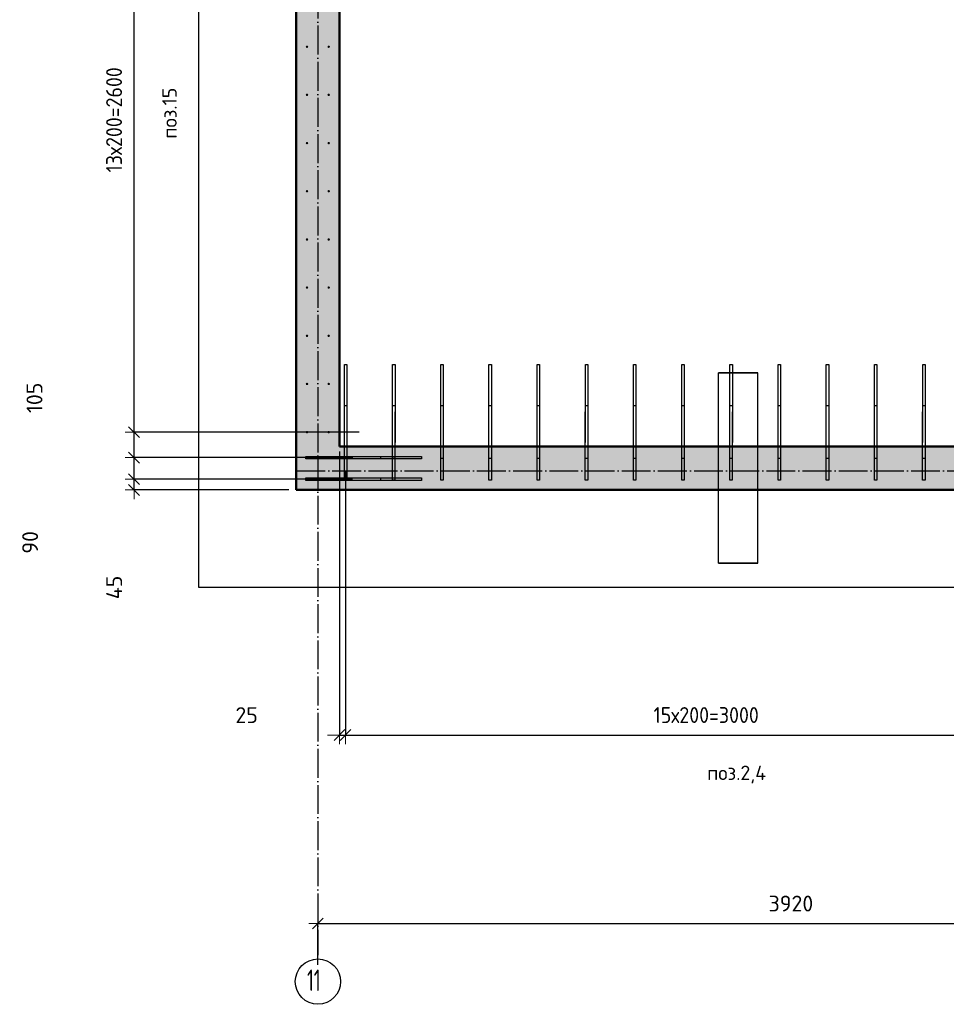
# Model space of a CAD drawing. Header units: millimetres. Extents: x 10987 to 63485, y -5166 to 39219.
# Tile 25 of 43: x 30663 to 34508, y 6185 to 10272. Entities that reach past the tile are written whole.
import ezdxf

# ---------------------------------------------------------------- set-up
doc = ezdxf.new("R2010")
doc.units = ezdxf.units.MM
doc.header["$PDMODE"] = 65
doc.linetypes.add('______11', pattern=[150, 120, -15, 0, -15])
doc.linetypes.add('______5', pattern=[330, 240, -30, 30, -30])
for name, color, linetype, lineweight in [('Standard', 7, 'Continuous', 25), ('Арм.стержн. вертикальными 1', 22, 'Continuous', 35), ('Размерная линия_ общее', 7, 'Continuous', 13)]:
    doc.layers.add(name, color=color, linetype=linetype, lineweight=lineweight)
doc.layers.add('Осевая линия_ общее', color=7, linetype='______5', lineweight=13, true_color=0xa0a0a0)
doc.styles.add('ISOCPEUR', font='ISOCPEUR')
doc.dimstyles.new('DIMSTYLE_3', dxfattribs={"dimtxt": 66, "dimasz": 75, "dimexe": 0, "dimexo": 0, "dimgap": 33, "dimtad": 2, "dimdec": 0, "dimrnd": 5, "dimzin": 12, "dimdsep": 46, "dimtxsty": 'ISOCPEUR', "dimblk1": 'ALL_ML_STRICH', "dimblk2": 'ALL_ML_STRICH', "dimsah": 1, "dimcen": 0, "dimclrd": 7, "dimclre": 256, "dimclrt": 7, "dimadec": 0, "dimazin": 0, "dimtfac": 1, "dimtdec": 0, "dimtix": 1, "dimtmove": 2, "dimatfit": 3, "dimfxl": 0, "dimtvp": 1.2, "dimtzin": 0, "dimlwd": 0, "dimlwe": -3, "dimarcsym": 0})
doc.dimstyles.new('DIMSTYLE_6', dxfattribs={"dimtxt": 66, "dimasz": 75, "dimexe": 0, "dimexo": 0, "dimgap": 33, "dimtad": 2, "dimdec": 0, "dimrnd": 5, "dimzin": 12, "dimdsep": 46, "dimtxsty": 'ISOCPEUR', "dimblk1": 'ALL_ML_STRICH', "dimblk2": 'ALL_ML_STRICH', "dimsah": 1, "dimcen": 0, "dimclrd": 7, "dimclre": 256, "dimclrt": 7, "dimadec": 0, "dimazin": 0, "dimtfac": 1, "dimtdec": 0, "dimtix": 1, "dimtmove": 2, "dimatfit": 3, "dimfxl": 0, "dimtzin": 0, "dimlwd": 0, "dimlwe": -3, "dimarcsym": 0})

# ---------------------------------------------------------------- blocks, each defined once
blk = doc.blocks.new('ALL_ML_STRICH')
at = {"color": 0, "linetype": 'ByBlock', "lineweight": -2}
for p, q in [((-1, 0), (0.5, 0)), ((-0.3, -0.3), (0.3, 0.3)), ((0, -0.5), (0, 0.5))]:
    blk.add_line(p, q, dxfattribs=at)
blk = doc.blocks.new('*D180')
at = {"layer": 'DEFPOINTS', "color": 7, "linetype": 'Continuous', "lineweight": 13, "transparency": 33554687}
for p in [(35820, 6703.5), (31900, 6520.4), (31900, 6328.5)]:
    blk.add_point(p, dxfattribs=at)
at = {"layer": 'Размерная линия_ общее', "color": 253, "linetype": 'Continuous', "lineweight": -2, "true_color": 0xa0a0a0, "transparency": 33554687}
for p, q in [((35820, 6683.5), (35820, 6520.4)), ((31900, 6348.5), (31900, 6520.4))]:
    blk.add_line(p, q, dxfattribs=at)
at = {"layer": 'Размерная линия_ общее', "color": 7, "linetype": 'Continuous', "lineweight": -2, "transparency": 33554687}
blk.add_line((31900, 6520.4), (35820, 6520.4), dxfattribs=at)
at = {"layer": 'Размерная линия_ общее', "color": 7, "linetype": 'Continuous', "lineweight": 13, "transparency": 33554687, "xscale": 75, "yscale": 75, "zscale": 75, "rotation": 180}
blk.add_blockref('ALL_ML_STRICH', (31900, 6520.4), dxfattribs=at)
at = {"layer": 'Размерная линия_ общее', "color": 7, "linetype": 'Continuous', "lineweight": 13, "transparency": 33554687, "xscale": 75, "yscale": 75, "zscale": 75}
blk.add_blockref('ALL_ML_STRICH', (35820, 6520.4), dxfattribs=at)
at = {"layer": 'Размерная линия_ общее', "color": 7, "linetype": 'Continuous', "lineweight": 13, "transparency": 33554687, "insert": (33863.3, 6603.4), "char_height": 66, "width": 264, "attachment_point": 5, "style": 'ISOCPEUR'}
blk.add_mtext('\\A1;{3920}', dxfattribs=at)
blk = doc.blocks.new('*D213')
at = {"layer": 'DEFPOINTS', "color": 7, "linetype": 'Continuous', "lineweight": 13, "transparency": 33554687}
for p in [(31990, 8500), (32015, 8416.6), (31990, 7302.8)]:
    blk.add_point(p, dxfattribs=at)
at = {"layer": 'Размерная линия_ общее', "color": 253, "linetype": 'Continuous', "lineweight": -2, "true_color": 0xa0a0a0, "transparency": 33554687}
for p, q in [((31990, 8480), (31990, 7302.8)), ((32015, 8396.6), (32015, 7302.8))]:
    blk.add_line(p, q, dxfattribs=at)
at = {"layer": 'Размерная линия_ общее', "color": 7, "linetype": 'Continuous', "lineweight": -2, "transparency": 33554687}
blk.add_line((31990, 7302.8), (32015, 7302.8), dxfattribs=at)
at = {"layer": 'Размерная линия_ общее', "color": 7, "linetype": 'Continuous', "lineweight": 13, "transparency": 33554687, "xscale": 75, "yscale": 75, "zscale": 75}
blk.add_blockref('ALL_ML_STRICH', (32015, 7302.8), dxfattribs=at)
at = {"layer": 'Размерная линия_ общее', "color": 7, "linetype": 'Continuous', "lineweight": 13, "transparency": 33554687, "xscale": 75, "yscale": 75, "zscale": 75, "rotation": 180}
blk.add_blockref('ALL_ML_STRICH', (31990, 7302.8), dxfattribs=at)
at = {"layer": 'Размерная линия_ общее', "color": 7, "linetype": 'Continuous', "lineweight": 13, "transparency": 33554687, "insert": (31604.4, 7385.5), "char_height": 66, "width": 132, "attachment_point": 5, "style": 'ISOCPEUR'}
blk.add_mtext('\\A1;{25}', dxfattribs=at)
blk = doc.blocks.new('*D214')
at = {"layer": 'DEFPOINTS', "color": 7, "linetype": 'Continuous', "lineweight": 13, "transparency": 33554687}
for p in [(35015, 8455.4), (32015, 8416.6), (32015, 7302.8)]:
    blk.add_point(p, dxfattribs=at)
at = {"layer": 'Размерная линия_ общее', "color": 253, "linetype": 'Continuous', "lineweight": -2, "true_color": 0xa0a0a0, "transparency": 33554687}
for p, q in [((35015, 8435.4), (35015, 7302.8)), ((32015, 8396.6), (32015, 7302.8))]:
    blk.add_line(p, q, dxfattribs=at)
at = {"layer": 'Размерная линия_ общее', "color": 7, "linetype": 'Continuous', "lineweight": -2, "transparency": 33554687}
blk.add_line((32015, 7302.8), (35015, 7302.8), dxfattribs=at)
at = {"layer": 'Размерная линия_ общее', "color": 7, "linetype": 'Continuous', "lineweight": 13, "transparency": 33554687, "xscale": 75, "yscale": 75, "zscale": 75, "rotation": 180}
blk.add_blockref('ALL_ML_STRICH', (32015, 7302.8), dxfattribs=at)
at = {"layer": 'Размерная линия_ общее', "color": 7, "linetype": 'Continuous', "lineweight": 13, "transparency": 33554687, "xscale": 75, "yscale": 75, "zscale": 75}
blk.add_blockref('ALL_ML_STRICH', (35015, 7302.8), dxfattribs=at)
at = {"layer": 'Размерная линия_ общее', "color": 7, "linetype": 'Continuous', "lineweight": 13, "transparency": 33554687, "insert": (33293, 7418.8), "char_height": 66, "width": 3.3, "attachment_point": 1, "line_spacing_factor": 0.60241, "style": 'ISOCPEUR'}
blk.add_mtext('\\W0.91;15х200=3000', dxfattribs=at)
blk = doc.blocks.new('*D224')
at = {"layer": 'DEFPOINTS', "color": 7, "linetype": 'Continuous', "lineweight": 13, "transparency": 33554687}
for p in [(32064.1, 8365), (31137.3, 8320), (31800, 8320)]:
    blk.add_point(p, dxfattribs=at)
at = {"layer": 'Размерная линия_ общее', "color": 253, "linetype": 'Continuous', "lineweight": -2, "true_color": 0xa0a0a0, "transparency": 33554687}
for p, q in [((32044.1, 8365), (31137.3, 8365)), ((31780, 8320), (31137.3, 8320))]:
    blk.add_line(p, q, dxfattribs=at)
at = {"layer": 'Размерная линия_ общее', "color": 7, "linetype": 'Continuous', "lineweight": -2, "transparency": 33554687}
blk.add_line((31137.3, 8320), (31137.3, 8365), dxfattribs=at)
at = {"layer": 'Размерная линия_ общее', "color": 7, "linetype": 'Continuous', "lineweight": 13, "transparency": 33554687, "xscale": 75, "yscale": 75, "zscale": 75}
for p, rotation in [((31137.3, 8365), 90), ((31137.3, 8320), 270)]:
    blk.add_blockref('ALL_ML_STRICH', p, dxfattribs=dict(at, rotation=rotation))
at = {"layer": 'Размерная линия_ общее', "color": 7, "linetype": 'Continuous', "lineweight": 13, "transparency": 33554687, "insert": (31054.6, 7915.5), "char_height": 66, "width": 132, "attachment_point": 5, "rotation": 90, "style": 'ISOCPEUR'}
blk.add_mtext('\\A1;{45}', dxfattribs=at)
blk = doc.blocks.new('*D225')
at = {"layer": 'DEFPOINTS', "color": 7, "linetype": 'Continuous', "lineweight": 13, "transparency": 33554687}
for p in [(32065.7, 8454.5), (31137.3, 8365), (32064.1, 8365)]:
    blk.add_point(p, dxfattribs=at)
at = {"layer": 'Размерная линия_ общее', "color": 253, "linetype": 'Continuous', "lineweight": -2, "true_color": 0xa0a0a0, "transparency": 33554687}
for p, q in [((32045.7, 8454.5), (31137.3, 8454.5)), ((32044.1, 8365), (31137.3, 8365))]:
    blk.add_line(p, q, dxfattribs=at)
at = {"layer": 'Размерная линия_ общее', "color": 7, "linetype": 'Continuous', "lineweight": -2, "transparency": 33554687}
blk.add_line((31137.3, 8365), (31137.3, 8454.5), dxfattribs=at)
at = {"layer": 'Размерная линия_ общее', "color": 7, "linetype": 'Continuous', "lineweight": 13, "transparency": 33554687, "xscale": 75, "yscale": 75, "zscale": 75}
for p, rotation in [((31137.3, 8454.5), 90), ((31137.3, 8365), 270)]:
    blk.add_blockref('ALL_ML_STRICH', p, dxfattribs=dict(at, rotation=rotation))
at = {"layer": 'Размерная линия_ общее', "color": 7, "linetype": 'Continuous', "lineweight": 13, "transparency": 33554687, "insert": (30705.9, 8102.6), "char_height": 66, "width": 132, "attachment_point": 5, "rotation": 90, "style": 'ISOCPEUR'}
blk.add_mtext('\\A1;{90}', dxfattribs=at)
blk = doc.blocks.new('*D226')
at = {"layer": 'DEFPOINTS', "color": 7, "linetype": 'Continuous', "lineweight": 13, "transparency": 33554687}
for p in [(32091.5, 8560), (31137.3, 8454.5), (32065.7, 8454.5)]:
    blk.add_point(p, dxfattribs=at)
at = {"layer": 'Размерная линия_ общее', "color": 253, "linetype": 'Continuous', "lineweight": -2, "true_color": 0xa0a0a0, "transparency": 33554687}
for p, q in [((32071.5, 8560), (31137.3, 8560)), ((32045.7, 8454.5), (31137.3, 8454.5))]:
    blk.add_line(p, q, dxfattribs=at)
at = {"layer": 'Размерная линия_ общее', "color": 7, "linetype": 'Continuous', "lineweight": -2, "transparency": 33554687}
blk.add_line((31137.3, 8454.5), (31137.3, 8560), dxfattribs=at)
at = {"layer": 'Размерная линия_ общее', "color": 7, "linetype": 'Continuous', "lineweight": 13, "transparency": 33554687, "xscale": 75, "yscale": 75, "zscale": 75}
for p, rotation in [((31137.3, 8560), 90), ((31137.3, 8454.5), 270)]:
    blk.add_blockref('ALL_ML_STRICH', p, dxfattribs=dict(at, rotation=rotation))
at = {"layer": 'Размерная линия_ общее', "color": 7, "linetype": 'Continuous', "lineweight": 13, "transparency": 33554687, "insert": (30724, 8702.4), "char_height": 66, "width": 198, "attachment_point": 5, "rotation": 90, "style": 'ISOCPEUR'}
blk.add_mtext('\\A1;{105}', dxfattribs=at)
blk = doc.blocks.new('*D227')
at = {"layer": 'DEFPOINTS', "color": 7, "linetype": 'Continuous', "lineweight": 13, "transparency": 33554687}
for p in [(31845, 11160), (31137.3, 8560), (32091.5, 8560)]:
    blk.add_point(p, dxfattribs=at)
at = {"layer": 'Размерная линия_ общее', "color": 253, "linetype": 'Continuous', "lineweight": -2, "true_color": 0xa0a0a0, "transparency": 33554687}
for p, q in [((31825, 11160), (31137.3, 11160)), ((32071.5, 8560), (31137.3, 8560))]:
    blk.add_line(p, q, dxfattribs=at)
at = {"layer": 'Размерная линия_ общее', "color": 7, "linetype": 'Continuous', "lineweight": -2, "transparency": 33554687}
blk.add_line((31137.3, 8560), (31137.3, 11160), dxfattribs=at)
at = {"layer": 'Размерная линия_ общее', "color": 7, "linetype": 'Continuous', "lineweight": 13, "transparency": 33554687, "xscale": 75, "yscale": 75, "zscale": 75}
for p, rotation in [((31137.3, 11160), 90), ((31137.3, 8560), 270)]:
    blk.add_blockref('ALL_ML_STRICH', p, dxfattribs=dict(at, rotation=rotation))
at = {"layer": 'Размерная линия_ общее', "color": 7, "linetype": 'Continuous', "lineweight": 13, "transparency": 33554687, "insert": (31021.3, 9638), "char_height": 66, "width": 3.3, "attachment_point": 1, "rotation": 90, "line_spacing_factor": 0.60241, "style": 'ISOCPEUR'}
blk.add_mtext('\\W0.91;13х200=2600', dxfattribs=at)

msp = doc.modelspace()

# ---------------------------------------------------------------- hatches: boundary and pattern name
at = {"linetype": 'Continuous', "lineweight": 13, "transparency": 33554687}
msp.add_hatch(color=7, dxfattribs=at).paths.add_polyline_path([(31810, 8320), (31990, 8320), (31990, 14100), (31810, 14100)])
at = {"layer": 'Standard', "linetype": 'Continuous', "lineweight": 13, "transparency": 33554687}
msp.add_hatch(color=7, dxfattribs=at).paths.add_polyline_path([(31990, 8500), (31990, 8320), (37120, 8320), (37120, 8500)])
at = {"layer": 'Арм.стержн. вертикальными 1', "linetype": 'Continuous', "lineweight": 50, "transparency": 33554687}
for points in [[(31860, 10160), (31859.6, 10161.9), (31858.5, 10163.5), (31856.9, 10164.6), (31855, 10165), (31853.1, 10164.6), (31851.5, 10163.5), (31850.4, 10161.9), (31850, 10160), (31850.4, 10158.1), (31851.5, 10156.5), (31853.1, 10155.4), (31855, 10155), (31856.9, 10155.4), (31858.5, 10156.5), (31859.6, 10158.1)], [(31950, 10160), (31949.6, 10161.9), (31948.5, 10163.5), (31946.9, 10164.6), (31945, 10165), (31943.1, 10164.6), (31941.5, 10163.5), (31940.4, 10161.9), (31940, 10160), (31940.4, 10158.1), (31941.5, 10156.5), (31943.1, 10155.4), (31945, 10155), (31946.9, 10155.4), (31948.5, 10156.5), (31949.6, 10158.1)], [(31860, 9960), (31859.6, 9961.9), (31858.5, 9963.5), (31856.9, 9964.6), (31855, 9965), (31853.1, 9964.6), (31851.5, 9963.5), (31850.4, 9961.9), (31850, 9960), (31850.4, 9958.1), (31851.5, 9956.5), (31853.1, 9955.4), (31855, 9955), (31856.9, 9955.4), (31858.5, 9956.5), (31859.6, 9958.1)], [(31950, 9960), (31949.6, 9961.9), (31948.5, 9963.5), (31946.9, 9964.6), (31945, 9965), (31943.1, 9964.6), (31941.5, 9963.5), (31940.4, 9961.9), (31940, 9960), (31940.4, 9958.1), (31941.5, 9956.5), (31943.1, 9955.4), (31945, 9955), (31946.9, 9955.4), (31948.5, 9956.5), (31949.6, 9958.1)], [(31860, 9760), (31859.6, 9761.9), (31858.5, 9763.5), (31856.9, 9764.6), (31855, 9765), (31853.1, 9764.6), (31851.5, 9763.5), (31850.4, 9761.9), (31850, 9760), (31850.4, 9758.1), (31851.5, 9756.5), (31853.1, 9755.4), (31855, 9755), (31856.9, 9755.4), (31858.5, 9756.5), (31859.6, 9758.1)], [(31950, 9760), (31949.6, 9761.9), (31948.5, 9763.5), (31946.9, 9764.6), (31945, 9765), (31943.1, 9764.6), (31941.5, 9763.5), (31940.4, 9761.9), (31940, 9760), (31940.4, 9758.1), (31941.5, 9756.5), (31943.1, 9755.4), (31945, 9755), (31946.9, 9755.4), (31948.5, 9756.5), (31949.6, 9758.1)], [(31860, 9560), (31859.6, 9561.9), (31858.5, 9563.5), (31856.9, 9564.6), (31855, 9565), (31853.1, 9564.6), (31851.5, 9563.5), (31850.4, 9561.9), (31850, 9560), (31850.4, 9558.1), (31851.5, 9556.5), (31853.1, 9555.4), (31855, 9555), (31856.9, 9555.4), (31858.5, 9556.5), (31859.6, 9558.1)], [(31950, 9560), (31949.6, 9561.9), (31948.5, 9563.5), (31946.9, 9564.6), (31945, 9565), (31943.1, 9564.6), (31941.5, 9563.5), (31940.4, 9561.9), (31940, 9560), (31940.4, 9558.1), (31941.5, 9556.5), (31943.1, 9555.4), (31945, 9555), (31946.9, 9555.4), (31948.5, 9556.5), (31949.6, 9558.1)], [(31860, 9360), (31859.6, 9361.9), (31858.5, 9363.5), (31856.9, 9364.6), (31855, 9365), (31853.1, 9364.6), (31851.5, 9363.5), (31850.4, 9361.9), (31850, 9360), (31850.4, 9358.1), (31851.5, 9356.5), (31853.1, 9355.4), (31855, 9355), (31856.9, 9355.4), (31858.5, 9356.5), (31859.6, 9358.1)], [(31950, 9360), (31949.6, 9361.9), (31948.5, 9363.5), (31946.9, 9364.6), (31945, 9365), (31943.1, 9364.6), (31941.5, 9363.5), (31940.4, 9361.9), (31940, 9360), (31940.4, 9358.1), (31941.5, 9356.5), (31943.1, 9355.4), (31945, 9355), (31946.9, 9355.4), (31948.5, 9356.5), (31949.6, 9358.1)], [(31860, 9160), (31859.6, 9161.9), (31858.5, 9163.5), (31856.9, 9164.6), (31855, 9165), (31853.1, 9164.6), (31851.5, 9163.5), (31850.4, 9161.9), (31850, 9160), (31850.4, 9158.1), (31851.5, 9156.5), (31853.1, 9155.4), (31855, 9155), (31856.9, 9155.4), (31858.5, 9156.5), (31859.6, 9158.1)], [(31950, 9160), (31949.6, 9161.9), (31948.5, 9163.5), (31946.9, 9164.6), (31945, 9165), (31943.1, 9164.6), (31941.5, 9163.5), (31940.4, 9161.9), (31940, 9160), (31940.4, 9158.1), (31941.5, 9156.5), (31943.1, 9155.4), (31945, 9155), (31946.9, 9155.4), (31948.5, 9156.5), (31949.6, 9158.1)], [(31860, 8960), (31859.6, 8961.9), (31858.5, 8963.5), (31856.9, 8964.6), (31855, 8965), (31853.1, 8964.6), (31851.5, 8963.5), (31850.4, 8961.9), (31850, 8960), (31850.4, 8958.1), (31851.5, 8956.5), (31853.1, 8955.4), (31855, 8955), (31856.9, 8955.4), (31858.5, 8956.5), (31859.6, 8958.1)], [(31950, 8960), (31949.6, 8961.9), (31948.5, 8963.5), (31946.9, 8964.6), (31945, 8965), (31943.1, 8964.6), (31941.5, 8963.5), (31940.4, 8961.9), (31940, 8960), (31940.4, 8958.1), (31941.5, 8956.5), (31943.1, 8955.4), (31945, 8955), (31946.9, 8955.4), (31948.5, 8956.5), (31949.6, 8958.1)], [(31860, 8760), (31859.6, 8761.9), (31858.5, 8763.5), (31856.9, 8764.6), (31855, 8765), (31853.1, 8764.6), (31851.5, 8763.5), (31850.4, 8761.9), (31850, 8760), (31850.4, 8758.1), (31851.5, 8756.5), (31853.1, 8755.4), (31855, 8755), (31856.9, 8755.4), (31858.5, 8756.5), (31859.6, 8758.1)], [(31950, 8760), (31949.6, 8761.9), (31948.5, 8763.5), (31946.9, 8764.6), (31945, 8765), (31943.1, 8764.6), (31941.5, 8763.5), (31940.4, 8761.9), (31940, 8760), (31940.4, 8758.1), (31941.5, 8756.5), (31943.1, 8755.4), (31945, 8755), (31946.9, 8755.4), (31948.5, 8756.5), (31949.6, 8758.1)], [(31860, 8560), (31859.6, 8561.9), (31858.5, 8563.5), (31856.9, 8564.6), (31855, 8565), (31853.1, 8564.6), (31851.5, 8563.5), (31850.4, 8561.9), (31850, 8560), (31850.4, 8558.1), (31851.5, 8556.5), (31853.1, 8555.4), (31855, 8555), (31856.9, 8555.4), (31858.5, 8556.5), (31859.6, 8558.1)], [(31950, 8560), (31949.6, 8561.9), (31948.5, 8563.5), (31946.9, 8564.6), (31945, 8565), (31943.1, 8564.6), (31941.5, 8563.5), (31940.4, 8561.9), (31940, 8560), (31940.4, 8558.1), (31941.5, 8556.5), (31943.1, 8555.4), (31945, 8555), (31946.9, 8555.4), (31948.5, 8556.5), (31949.6, 8558.1)]]:
    msp.add_hatch(color=4, dxfattribs=at).paths.add_polyline_path(points)

# ---------------------------------------------------------------- linework, layer by layer
at = {"color": 7, "linetype": 'Continuous', "lineweight": 50, "transparency": 33554687}
for p, q in [((31810, 8320), (31810, 14100)), ((31990, 14100), (31990, 8500)), ((31990, 8320), (31810, 8320))]:
    msp.add_line(p, q, dxfattribs=at)
at = {"color": 52, "linetype": 'Continuous', "lineweight": -3, "transparency": 33554687}
for p, q in [((33563.1, 8016.3), (33563.1, 8806.3)), ((33563.1, 8016.3), (33563.1, 8806.3)), ((33726.5, 8806.3), (33563.1, 8806.3)), ((33563.1, 8806.3), (33726.5, 8806.3)), ((33726.5, 8016.3), (33726.5, 8806.3)), ((33726.5, 8016.3), (33726.5, 8806.3)), ((33726.5, 8016.3), (33563.1, 8016.3)), ((33563.1, 8016.3), (33726.5, 8016.3))]:
    msp.add_line(p, q, dxfattribs=at)
at = {"layer": 'Standard', "color": 7, "linetype": 'Continuous', "lineweight": 50, "transparency": 33554687}
for p, q in [((31990, 8500), (36940, 8500)), ((37120, 8320), (31990, 8320))]:
    msp.add_line(p, q, dxfattribs=at)
at = {"layer": 'Standard', "color": 7, "linetype": 'Continuous', "lineweight": 25, "transparency": 33554687}
msp.add_lwpolyline([(31404.7, 7916.3), (60970, 7916.3), (60970, 14470.8), (31404.7, 14470.8), (31404.7, 7916.3)], dxfattribs=at)
at = {"layer": 'Арм.стержн. вертикальными 1', "color": 4, "linetype": 'Continuous', "lineweight": 25, "transparency": 33554687}
for points in [[(32010, 8450.4), (32010.2, 8840.4), (32020.2, 8840.4), (32020, 8450.4), (32010, 8450.4)], [(32210, 8450.4), (32210.2, 8840.4), (32220.2, 8840.4), (32220, 8450.4), (32210, 8450.4)], [(32410, 8450.4), (32410.2, 8840.4), (32420.2, 8840.4), (32420, 8450.4), (32410, 8450.4)], [(32610, 8450.4), (32610.2, 8840.4), (32620.2, 8840.4), (32620, 8450.4), (32610, 8450.4)], [(32810, 8450.4), (32810.2, 8840.4), (32820.2, 8840.4), (32820, 8450.4), (32810, 8450.4)], [(33010, 8450.4), (33010.2, 8840.4), (33020.2, 8840.4), (33020, 8450.4), (33010, 8450.4)], [(33210, 8450.4), (33210.2, 8840.4), (33220.2, 8840.4), (33220, 8450.4), (33210, 8450.4)], [(33410, 8450.4), (33410.2, 8840.4), (33420.2, 8840.4), (33420, 8450.4), (33410, 8450.4)], [(33610, 8450.4), (33610.2, 8840.4), (33620.2, 8840.4), (33620, 8450.4), (33610, 8450.4)], [(33810, 8450.4), (33810.2, 8840.4), (33820.2, 8840.4), (33820, 8450.4), (33810, 8450.4)], [(34010, 8450.4), (34010.2, 8840.4), (34020.2, 8840.4), (34020, 8450.4), (34010, 8450.4)], [(34210, 8450.4), (34210.2, 8840.4), (34220.2, 8840.4), (34220, 8450.4), (34210, 8450.4)], [(34410, 8450.4), (34410.2, 8840.4), (34420.2, 8840.4), (34420, 8450.4), (34410, 8450.4)], [(32010, 8360.1), (32010.2, 8670.1), (32020.2, 8670.1), (32020, 8360.1), (32010, 8360.1)], [(32210, 8360.1), (32210.2, 8670.1), (32220.2, 8670.1), (32220, 8360.1), (32210, 8360.1)], [(32410, 8360.1), (32410.2, 8670.1), (32420.2, 8670.1), (32420, 8360.1), (32410, 8360.1)], [(32610, 8360.1), (32610.2, 8670.1), (32620.2, 8670.1), (32620, 8360.1), (32610, 8360.1)], [(32810, 8360.1), (32810.2, 8670.1), (32820.2, 8670.1), (32820, 8360.1), (32810, 8360.1)], [(33010, 8360.1), (33010.2, 8670.1), (33020.2, 8670.1), (33020, 8360.1), (33010, 8360.1)], [(33210, 8360.1), (33210.2, 8670.1), (33220.2, 8670.1), (33220, 8360.1), (33210, 8360.1)], [(33410, 8360.1), (33410.2, 8670.1), (33420.2, 8670.1), (33420, 8360.1), (33410, 8360.1)], [(33610, 8360.1), (33610.2, 8670.1), (33620.2, 8670.1), (33620, 8360.1), (33610, 8360.1)], [(33810, 8360.1), (33810.2, 8670.1), (33820.2, 8670.1), (33820, 8360.1), (33810, 8360.1)], [(34010, 8360.1), (34010.2, 8670.1), (34020.2, 8670.1), (34020, 8360.1), (34010, 8360.1)], [(34210, 8360.1), (34210.2, 8670.1), (34220.2, 8670.1), (34220, 8360.1), (34210, 8360.1)], [(34410, 8360.1), (34410.2, 8670.1), (34420.2, 8670.1), (34420, 8360.1), (34410, 8360.1)], [(31850, 8459.5), (32160, 8459.5), (32160, 8449.5), (31850, 8449.5), (31850, 8459.5)], [(31940.4, 8459.5), (32330.4, 8459.5), (32330.4, 8449.5), (31940.4, 8449.5), (31940.4, 8459.5)], [(31850, 8370), (32160, 8370), (32160, 8360), (31850, 8360), (31850, 8370)], [(31940.4, 8370), (32330.4, 8370), (32330.4, 8360), (31940.4, 8360), (31940.4, 8370)]]:
    msp.add_lwpolyline(points, dxfattribs=at)
at = {"layer": 'Осевая линия_ общее', "color": 253, "linetype": '______11', "lineweight": -3, "true_color": 0xa0a0a0, "transparency": 33554687}
for p, q in [((31900, 14150), (31900, 6388.5)), ((31810, 8400), (63058.7, 8400))]:
    msp.add_line(p, q, dxfattribs=at)
at = {"layer": 'Осевая линия_ общее', "color": 7, "linetype": 'Continuous', "lineweight": -3, "transparency": 33554687}
msp.add_circle((31900.3, 6279.2), 94, dxfattribs=at)

# ---------------------------------------------------------------- texts
at = {"layer": 'Standard', "color": 7, "linetype": 'Continuous', "lineweight": 13, "transparency": 33554687, "insert": (31284.3, 9884.1), "char_height": 60, "width": 239.962, "attachment_point": 5, "rotation": 90, "style": 'ISOCPEUR'}
msp.add_mtext('\\A1;{\\fISOCPEUR|i0|b0;\\H60.000000;\\W1.000000;\\C7;поз.15}\\P', dxfattribs=at)
at = {"layer": 'Standard', "color": 7, "linetype": 'Continuous', "lineweight": 13, "transparency": 33554687, "insert": (33637.9, 7139), "char_height": 60, "width": 280.636, "attachment_point": 5, "style": 'ISOCPEUR'}
msp.add_mtext('\\A1;{\\fISOCPEUR|i0|b0;\\H60.000000;\\W1.000000;\\C7;поз.2,4}\\P', dxfattribs=at)
at = {"layer": 'Осевая линия_ общее', "color": 7, "linetype": 'Continuous', "lineweight": -3, "transparency": 33554687, "insert": (31855.3, 6240), "char_height": 90, "width": 118.125, "attachment_point": 7, "style": 'ISOCPEUR'}
msp.add_mtext('\\W0.62;11', dxfattribs=at)

# ---------------------------------------------------------------- dimensions: what is measured, and where the dimension line sits
at = {"layer": 'Размерная линия_ общее', "color": 7, "linetype": 'Continuous', "lineweight": 13, "transparency": 33554687}
dim = msp.add_linear_dim(base=(31137.3, 11160), p1=(32071.5, 8560), p2=(31825, 11160), angle=90, text='\\W0.91;13х200=2600', dimstyle='DIMSTYLE_6', override={"dimpost": '<>', "dimclrd": 7, "dimclre": 253, "dimclrt": 7, "dimlwd": 0, "dimlwe": 65533}, dxfattribs=at)
dim.commit()
dim.dimension.update_dxf_attribs({"geometry": '*D227', "text_midpoint": (31104.3, 9860), "dimtype": 160})
for base, p1, p2, picture, middle in [((31137.2845, 8559.9973), (32045.7247, 8454.5034), (32071.4637, 8559.9973), '*D226', (30723.9511, 8702.384)), ((31137.2845, 8454.5034), (32044.116, 8364.9721), (32045.7247, 8454.5034), '*D225', (30705.9432, 8102.6205)), ((31137.3, 8365), (31780, 8320), (32044.1, 8365), '*D224', (31054.6, 7915.5))]:
    dim = msp.add_linear_dim(base=base, p1=p1, p2=p2, angle=90, dimstyle='DIMSTYLE_3', override={"dimpost": '<>', "dimclrd": 7, "dimclre": 253, "dimclrt": 7, "dimlwd": 0, "dimlwe": 65533}, dxfattribs=at)
    dim.commit()
    dim.dimension.update_dxf_attribs({"geometry": picture, "text_midpoint": middle, "dimtype": 160})
for base, p1, p2, dimstyle, picture, middle in [((32015, 7302.8), (31990, 8480), (32015, 8396.6), 'DIMSTYLE_3', '*D213', (31604.4, 7385.5)), ((35820, 6520.4), (31900, 6348.5), (35820, 6683.5), 'DIMSTYLE_6', '*D180', (33863.3, 6603.4))]:
    dim = msp.add_linear_dim(base=base, p1=p1, p2=p2, dimstyle=dimstyle, override={"dimpost": '<>', "dimclrd": 7, "dimclre": 253, "dimclrt": 7, "dimlwd": 0, "dimlwe": 65533}, dxfattribs=at)
    dim.commit()
    dim.dimension.update_dxf_attribs({"geometry": picture, "text_midpoint": middle, "dimtype": 160})
dim = msp.add_linear_dim(base=(35015, 7302.8), p1=(32015, 8396.6), p2=(35015, 8435.4), text='\\W0.91;15х200=3000', dimstyle='DIMSTYLE_6', override={"dimpost": '<>', "dimclrd": 7, "dimclre": 253, "dimclrt": 7, "dimlwd": 0, "dimlwe": 65533}, dxfattribs=at)
dim.commit()
dim.dimension.update_dxf_attribs({"geometry": '*D214', "text_midpoint": (33515, 7335.8), "dimtype": 160})

doc.saveas('drawing.dxf')
